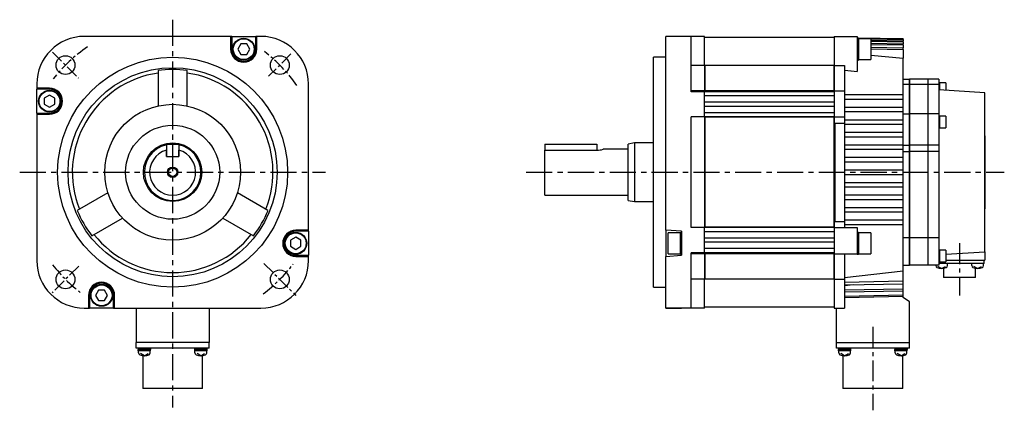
# Model space of a CAD drawing. Extents: x -406 to 648, y -334 to 295.
# Tile 4 of 4: x 177 to 648, y -114 to 73. Entities that reach past the tile are written whole.
import ezdxf

# ---------------------------------------------------------------- set-up
doc = ezdxf.new("R2010")
doc.units = 0
doc.linetypes.add('CENTER', pattern=[2, 1.25, -0.25, 0.25, -0.25])
for name, color, linetype in [('CENTER', 6, 'CENTER'), ('OUTLINE', 7, 'CONTINUOUS'), ('THIN_LINE', 6, 'CONTINUOUS')]:
    doc.layers.add(name, color=color, linetype=linetype)

msp = doc.modelspace()

# ---------------------------------------------------------------- linework, layer by layer
at = {"layer": 'CENTER', "ltscale": 10}
for p, q in [((249.82, 73), (249.82, -112.56)), ((176.65, 0), (322.98, 0)), ((418.94, 0), (647.68, 0))]:
    msp.add_line(p, q, dxfattribs=at)
at = {"layer": 'CENTER', "ltscale": 5}
for p, q in [((192.27, 57.54), (204.83, 44.99)), ((306.44, 56.63), (295.72, 45.9)), ((204.94, -44.88), (192.16, -57.65)), ((293.42, -43.61), (308.74, -58.93))]:
    msp.add_line(p, q, dxfattribs=at)
at = {"layer": 'CENTER', "ltscale": 8}
for p, q in [((626.3, -34), (626.3, -58.9)), ((584.8, -74.02), (584.8, -113.91))]:
    msp.add_line(p, q, dxfattribs=at)
at = {"layer": 'CENTER', "ltscale": 5}
for start, end in [(124.1358, 141.9992), (34.8623, 52.7443), (217.6594, 232.7243), (306.7139, 322.7664)]:
    msp.add_arc((249.82, 0), 72.5, start, end, dxfattribs=at)
at = {"layer": 'OUTLINE'}
for p, q in [((277.57, 65), (207.57, 65)), ((278.07, 65), (277.57, 65)), ((277.57, 65), (277.57, 58.9)), ((278.07, 65), (289.57, 65)), ((278.07, 65), (278.07, 58.9)), ((282.37, 61.4), (280.93, 58.9)), ((285.26, 61.4), (282.37, 61.4)), ((286.7, 58.9), (285.26, 61.4)), ((290.07, 65), (289.57, 65)), ((289.57, 58.9), (289.57, 65)), ((292.07, 65), (290.07, 65)), ((290.07, 58.9), (290.07, 65)), ((493.3, 65), (485.8, 65)), ((485.8, 42.25), (485.8, 65)), ((497.8, 65), (485.8, 65)), ((504.3, 65), (497.8, 65)), ((497.8, 42.25), (497.8, 65)), ((504.3, 51.12), (504.3, 65)), ((566.3, 64.5), (504.3, 64.5)), ((566.3, 65), (566.3, 51.12)), ((566.3, 65), (577.3, 65)), ((577.3, 65), (577.3, 60.5)), ((599.3, 63.81), (577.3, 64.2)), ((599.3, 63.8), (577.3, 64.19)), ((577.9, 64.15), (577.3, 64.15)), ((577.9, 64.15), (577.9, 53.65)), ((583.02, 63.9), (577.9, 63.99)), ((583.9, 63.9), (577.9, 63.9)), ((583.9, 63.9), (583.9, 53.9)), ((583.9, 63.88), (599.3, 63.62)), ((599.3, 63.43), (583.9, 63.7)), ((583.9, 63.13), (599.3, 62.86)), ((583.9, 62.75), (599.3, 62.47)), ((583.9, 61.78), (599.3, 61.51)), ((599.3, 63.8), (599.3, 63.81)), ((599.3, 63.8), (599.3, 63.62)), ((599.3, 63.43), (599.3, 63.62)), ((599.3, 63.43), (599.3, 62.86)), ((599.3, 62.47), (599.3, 62.86)), ((599.3, 62.47), (599.3, 61.51)), ((599.3, 60.92), (599.3, 61.51)), ((280.93, 58.9), (282.37, 56.4)), ((285.26, 56.4), (286.7, 58.9)), ((577.3, 60.5), (577.3, 57.3)), ((577.3, 57.3), (577.3, 48.15)), ((583.9, 61.2), (599.3, 60.92)), ((583.9, 59.81), (599.3, 59.52)), ((583.9, 59), (599.3, 58.71)), ((599.3, 60.92), (599.3, 59.52)), ((599.3, 58.71), (599.3, 59.52)), ((599.3, 58.71), (599.3, 54.54)), ((282.37, 56.4), (285.26, 56.4)), ((479.8, 0), (479.8, 55)), ((485.8, 55), (479.8, 55)), ((577.3, 53.65), (577.9, 53.65)), ((577.9, 53.9), (583.9, 53.9)), ((583.9, 56.05), (599.3, 54.54)), ((599.3, 37), (599.3, 54.54)), ((242.82, 48.64), (242.82, 31.74)), ((256.82, 31.74), (256.82, 48.64)), ((504.3, 51.12), (497.8, 51.12)), ((504.3, 51.12), (504.3, 39)), ((504.3, 49.85), (504.4, 49.85)), ((566.1, 51.15), (504.4, 51.15)), ((504.4, 51.15), (504.4, 38.97)), ((566.1, 51.15), (566.1, 38.97)), ((566.1, 50.89), (566.3, 50.89)), ((566.3, 51.12), (566.3, 39)), ((566.3, 51.12), (571.3, 51.12)), ((571.3, 51.12), (571.3, 39)), ((571.3, 48.84), (577.3, 48.15)), ((599.3, 44.5), (602.3, 44.5)), ((602.3, 42), (602.3, 44.5)), ((602.4, 44.5), (602.4, 42)), ((611.2, 44.5), (602.4, 44.5)), ((611.2, 42), (611.2, 44.5)), ((611.3, 42), (611.3, 44.5)), ((616.3, 44.5), (611.3, 44.5)), ((616.3, 44.5), (616.3, 42)), ((616.75, 43.02), (616.3, 43.02)), ((616.75, 43.02), (616.75, 39.47)), ((619.75, 42.82), (616.75, 42.82)), ((619.75, 42.82), (619.75, 39.26)), ((184.82, 42.25), (184.82, 40.25)), ((184.82, 40.25), (184.82, 39.75)), ((190.92, 40.25), (184.82, 40.25)), ((184.82, 28.25), (184.82, 39.75)), ((190.92, 39.75), (184.82, 39.75)), ((314.82, -27.75), (314.82, 42.25)), ((485.8, -27.75), (485.8, 42.25)), ((497.8, 38.5), (497.8, 42.25)), ((504.3, 39), (497.8, 39)), ((504.3, 38.5), (497.8, 38.5)), ((504.3, 39.01), (504.4, 39.01)), ((504.3, 38.5), (504.3, 39)), ((566.3, 38.5), (504.3, 38.5)), ((504.3, 26.5), (504.3, 38.5)), ((566.1, 38.97), (504.4, 38.97)), ((566.1, 38.98), (566.3, 38.98)), ((566.3, 39), (571.3, 39)), ((566.3, 39), (566.3, 26.5)), ((571.3, 39), (571.3, 26.5)), ((602.3, 42), (599.3, 42)), ((602.3, 28), (602.3, 42)), ((602.4, 40.5), (602.3, 40.5)), ((602.4, 42), (602.4, 28)), ((611.2, 42), (602.4, 42)), ((611.2, 28), (611.2, 42)), ((611.3, 40.5), (611.2, 40.5)), ((611.3, 28), (611.3, 42)), ((616.3, 42), (611.3, 42)), ((616.3, 42), (616.3, 28)), ((638.3, 38), (616.3, 39.5)), ((638.3, -38), (638.3, 38)), ((190.92, 36.89), (188.42, 35.44)), ((188.42, 35.44), (188.42, 32.56)), ((193.42, 35.44), (190.92, 36.89)), ((193.42, 32.56), (193.42, 35.44)), ((566.3, 36.5), (504.3, 36.5)), ((566.3, 33.5), (504.3, 33.5)), ((599.3, 37), (571.3, 37)), ((571.3, 35), (599.3, 35)), ((599.3, 35), (599.3, 37)), ((599.3, 31), (599.3, 35)), ((188.42, 32.56), (190.92, 31.11)), ((190.92, 31.11), (193.42, 32.56)), ((566.3, 31.5), (504.3, 31.5)), ((566.3, 28.5), (504.3, 28.5)), ((599.3, 31), (571.3, 31)), ((571.3, 29), (599.3, 29)), ((599.3, 29), (599.3, 31)), ((599.3, 25), (599.3, 29)), ((184.82, 28.25), (184.82, 27.75)), ((184.82, 28.25), (190.92, 28.25)), ((184.82, 27.75), (184.82, -42.25)), ((184.82, 27.75), (190.92, 27.75)), ((497.8, -26.5), (497.8, 26.5)), ((504.3, 26.5), (497.8, 26.5)), ((566.3, 26.5), (504.3, 26.5)), ((504.3, 26.5), (504.3, 26.3)), ((504.3, 26.3), (504.3, -26.3)), ((504.3, 26.26), (504.4, 26.26)), ((504.4, 26.3), (504.4, -26.3)), ((566.1, 26.3), (504.4, 26.3)), ((566.1, 26.3), (566.1, -26.3)), ((566.1, 26.29), (566.3, 26.29)), ((566.3, 26.5), (566.3, 26.3)), ((566.3, 26.5), (571.3, 26.5)), ((566.3, 26.3), (566.3, -26.3)), ((571.3, 26.5), (571.3, 25)), ((599.3, 25), (571.3, 25)), ((571.3, 25), (571.3, 23.5)), ((599.3, 28), (602.3, 28)), ((599.3, 23), (599.3, 25)), ((602.3, 13), (602.3, 28)), ((611.2, 28), (602.4, 28)), ((602.4, 28), (602.4, 13)), ((611.2, 13), (611.2, 28)), ((611.3, 13), (611.3, 28)), ((616.3, 28), (611.3, 28)), ((616.3, 28), (616.3, 13)), ((616.75, 27.03), (616.3, 27.03)), ((616.75, 27.03), (616.75, 21.13)), ((619.75, 26.83), (616.75, 26.83)), ((619.75, 26.83), (619.75, 21.33)), ((566.6, 23.5), (571.3, 23.5)), ((566.6, 23.5), (566.6, -23.5)), ((571.3, 23.5), (571.3, -23.5)), ((571.3, 23), (599.3, 23)), ((599.3, 19), (571.3, 19)), ((599.3, 19), (599.3, 23)), ((599.3, 17), (599.3, 19)), ((616.3, 21.13), (616.75, 21.13)), ((616.75, 21.33), (619.75, 21.33)), ((571.3, 17), (599.3, 17)), ((599.3, 13), (599.3, 17)), ((638.4, 17.5), (638.3, 17.5)), ((638.4, 17.5), (638.4, -17.5)), ((246.82, 13.5), (246.82, 7.5)), ((246.82, 13.5), (252.82, 13.5)), ((246.82, 7.5), (246.82, 10.58)), ((252.82, 13.5), (252.82, 7.5)), ((252.82, 7.5), (252.82, 10.58)), ((427.8, 13.5), (452.8, 13.5)), ((427.8, 13.5), (427.8, 10.58)), ((427.8, 10.58), (452.8, 10.58)), ((427.8, -11), (427.8, 10.58)), ((452.8, 13.5), (452.8, 10.58)), ((467.8, 11), (455.76, 11)), ((470.8, 14), (467.8, 13.5)), ((467.8, 0), (467.8, 13.5)), ((470.8, 14), (470.8, 0)), ((479.8, 14), (470.8, 14)), ((599.3, 13), (571.3, 13)), ((571.3, 11), (599.3, 11)), ((599.3, 13), (602.3, 13)), ((599.3, 11), (599.3, 13)), ((599.3, 7), (599.3, 11)), ((599.3, 10), (602.3, 10)), ((602.3, 10), (602.3, 13)), ((602.3, -31.3), (602.3, 10)), ((602.4, 13), (602.4, 10)), ((611.2, 13), (602.4, 13)), ((602.4, 10), (602.4, -31.3)), ((611.2, 10), (602.4, 10)), ((611.2, 10), (611.2, 13)), ((611.2, -31.3), (611.2, 10)), ((611.3, 10), (611.3, 13)), ((616.3, 13), (611.3, 13)), ((611.3, -31.3), (611.3, 10)), ((616.3, 10), (611.3, 10)), ((616.3, 13), (616.3, 10)), ((616.3, 10), (616.3, -31.3)), ((246.82, 7.5), (252.82, 7.5)), ((246.82, 7.5), (252.82, 7.5)), ((599.3, 7), (571.3, 7)), ((571.3, 5), (599.3, 5)), ((599.3, 5), (599.3, 7)), ((599.3, 1), (599.3, 5)), ((467.8, -13.5), (467.8, 0)), ((470.8, 0), (470.8, -14)), ((479.8, -55), (479.8, 0)), ((599.3, 1), (571.3, 1)), ((599.3, -1), (599.3, 1)), ((571.3, -1), (599.3, -1)), ((599.3, -5), (599.3, -1)), ((599.3, -5), (571.3, -5)), ((571.3, -7), (599.3, -7)), ((599.3, -7), (599.3, -5)), ((599.3, -11), (599.3, -7)), ((218.83, -9.81), (204.19, -18.26)), ((295.44, -18.26), (280.8, -9.81)), ((427.8, -11), (467.8, -11)), ((467.8, -13.5), (470.8, -14)), ((470.8, -14), (479.8, -14)), ((599.3, -11), (571.3, -11)), ((571.3, -13), (599.3, -13)), ((599.3, -13), (599.3, -11)), ((599.3, -17), (599.3, -13)), ((599.3, -17), (571.3, -17)), ((599.3, -19), (599.3, -17)), ((638.4, -17.5), (638.3, -17.5)), ((211.19, -30.38), (225.83, -21.93)), ((273.8, -21.93), (288.44, -30.38)), ((566.6, -23.5), (571.3, -23.5)), ((571.3, -19), (599.3, -19)), ((599.3, -23), (571.3, -23)), ((571.3, -23.5), (571.3, -25)), ((599.3, -23), (599.3, -19)), ((599.3, -25), (599.3, -23)), ((314.82, -27.75), (308.72, -27.75)), ((314.82, -28.25), (308.72, -28.25)), ((314.82, -28.25), (314.82, -27.75)), ((314.82, -28.25), (314.82, -39.75)), ((485.8, -27.75), (485.8, -40.25)), ((493.3, -28.25), (485.8, -27.75)), ((493.3, -28.25), (493.3, -39.75)), ((504.3, -26.5), (497.8, -26.5)), ((504.3, -26.26), (504.4, -26.26)), ((504.3, -26.3), (504.3, -26.5)), ((566.3, -26.5), (504.3, -26.5)), ((504.3, -38.5), (504.3, -26.5)), ((566.1, -26.3), (504.4, -26.3)), ((566.1, -26.29), (566.3, -26.29)), ((566.3, -26.3), (566.3, -26.5)), ((566.3, -26.5), (577.3, -26.5)), ((566.3, -26.5), (566.3, -39)), ((571.3, -25), (599.3, -25)), ((571.3, -25), (571.3, -26.5)), ((577.3, -26.5), (577.3, -39)), ((599.3, -47.23), (599.3, -25)), ((308.72, -31.11), (306.22, -32.56)), ((306.22, -32.56), (306.22, -35.44)), ((311.22, -32.56), (308.72, -31.11)), ((311.22, -35.44), (311.22, -32.56)), ((486.8, -39), (486.8, -29)), ((492.8, -29), (486.8, -29)), ((492.8, -39.25), (492.8, -28.75)), ((493.3, -28.75), (492.8, -28.75)), ((566.3, -28.5), (504.3, -28.5)), ((566.3, -31.5), (504.3, -31.5)), ((577.9, -28.75), (577.3, -28.75)), ((577.9, -28.75), (577.9, -39.25)), ((583.9, -29), (577.9, -29)), ((583.9, -29), (583.9, -39)), ((602.3, -31.3), (599.3, -31.3)), ((602.3, -44.5), (602.3, -31.3)), ((602.4, -31.3), (602.4, -44.5)), ((611.2, -31.3), (602.4, -31.3)), ((611.2, -44.5), (611.2, -31.3)), ((611.3, -44.5), (611.3, -31.3)), ((616.3, -31.3), (611.3, -31.3)), ((616.3, -31.3), (616.3, -44.5)), ((306.22, -35.44), (308.72, -36.89)), ((308.72, -36.89), (311.22, -35.44)), ((566.3, -33.5), (504.3, -33.5)), ((566.3, -36.5), (504.3, -36.5)), ((616.75, -37.12), (616.3, -37.12)), ((616.75, -37.12), (616.75, -40.07)), ((619.75, -37.32), (616.75, -37.32)), ((619.75, -37.32), (619.75, -40.07)), ((308.72, -39.75), (314.82, -39.75)), ((308.72, -40.25), (314.82, -40.25)), ((314.82, -40.25), (314.82, -39.75)), ((314.82, -42.25), (314.82, -40.25)), ((485.8, -40.25), (493.3, -39.75)), ((485.8, -42.25), (485.8, -40.25)), ((485.8, -65), (485.8, -42.25)), ((486.8, -39), (492.8, -39)), ((492.8, -39.25), (493.3, -39.25)), ((497.8, -42.25), (497.8, -38.5)), ((504.3, -38.5), (497.8, -38.5)), ((504.3, -39), (497.8, -39)), ((497.8, -65), (497.8, -42.25)), ((566.3, -38.5), (504.3, -38.5)), ((504.3, -39), (504.3, -38.5)), ((504.3, -39), (504.3, -51.12)), ((504.3, -39.01), (504.4, -39.01)), ((504.4, -38.97), (504.4, -51.15)), ((566.1, -38.97), (504.4, -38.97)), ((566.1, -38.97), (566.1, -51.15)), ((566.1, -38.98), (566.3, -38.98)), ((566.3, -39), (566.3, -51.12)), ((566.3, -39), (577.3, -39)), ((571.3, -39), (571.3, -51.12)), ((577.3, -39), (577.3, -39.25)), ((577.3, -39.25), (577.9, -39.25)), ((577.9, -39), (583.9, -39)), ((602.3, -40.5), (602.4, -40.5)), ((611.2, -40.5), (611.3, -40.5)), ((616.75, -40.07), (616.75, -43.02)), ((619.75, -39.26), (638.3, -38)), ((619.75, -40.07), (619.75, -42.82)), ((619.75, -42), (638.3, -42)), ((638, -43.7), (638, -42)), ((638.3, -38), (638.3, -42)), ((599.3, -44.5), (602.3, -44.5)), ((611.2, -44.5), (602.4, -44.5)), ((616.3, -44.5), (611.3, -44.5)), ((614.87, -44.67), (614.87, -44.5)), ((617.67, -46.1), (615.87, -45.02)), ((616.3, -43.02), (616.75, -43.02)), ((617.8, -43.7), (616.3, -43.7)), ((616.75, -42.82), (619.75, -42.82)), ((617.67, -46.1), (619.47, -45.02)), ((634.8, -43.7), (617.8, -43.7)), ((618.65, -46), (618.65, -50.4)), ((620.47, -44.67), (620.47, -43.7)), ((632.13, -44.67), (632.13, -43.7)), ((634.93, -46.1), (633.13, -45.02)), ((633.95, -50.4), (633.95, -46)), ((638, -43.7), (634.8, -43.7)), ((634.93, -46.1), (636.73, -45.02)), ((637.73, -44.67), (637.73, -43.7)), ((504.3, -51.12), (497.8, -51.12)), ((504.3, -49.85), (504.4, -49.85)), ((504.3, -65), (504.3, -51.12)), ((566.1, -51.15), (504.4, -51.15)), ((566.1, -50.89), (566.3, -50.89)), ((566.3, -51.12), (566.3, -65)), ((566.3, -51.12), (571.3, -51.12)), ((571.3, -50.37), (599.3, -47.23)), ((571.3, -51.12), (571.3, -65)), ((599.3, -51.99), (599.3, -47.23)), ((633.95, -50.4), (618.65, -50.4)), ((214.37, -56.4), (212.93, -58.9)), ((217.26, -56.4), (214.37, -56.4)), ((218.7, -58.9), (217.26, -56.4)), ((479.8, -55), (485.8, -55)), ((571.3, -52.59), (599.3, -51.99)), ((571.3, -53.94), (599.3, -53.36)), ((575.3, -53.86), (571.3, -54.27)), ((571.3, -56.33), (599.3, -55.78)), ((599.3, -53.36), (599.3, -51.99)), ((599.3, -55.78), (599.3, -53.36)), ((599.3, -56.84), (599.3, -55.78)), ((209.57, -58.9), (209.57, -65)), ((210.07, -58.9), (210.07, -65)), ((212.93, -58.9), (214.37, -61.4)), ((217.26, -61.4), (218.7, -58.9)), ((221.57, -65), (221.57, -58.9)), ((222.07, -65), (222.07, -58.9)), ((599.3, -56.84), (571.3, -57.39)), ((571.3, -59.24), (599.3, -58.71)), ((599.3, -59.52), (571.3, -60.05)), ((599.3, -58.71), (599.3, -56.84)), ((599.3, -59.52), (599.3, -58.71)), ((599.3, -60), (599.3, -59.52)), ((602.3, -62), (599.3, -60)), ((207.57, -65), (209.57, -65)), ((209.57, -65), (210.07, -65)), ((221.57, -65), (210.07, -65)), ((214.37, -61.4), (217.26, -61.4)), ((221.57, -65), (222.07, -65)), ((222.07, -65), (292.07, -65)), ((232.32, -65), (232.32, -81.5)), ((267.32, -65), (267.32, -81.5)), ((485.8, -65), (493.3, -65)), ((497.8, -65), (485.8, -65)), ((504.3, -65), (497.8, -65)), ((566.3, -64.5), (504.3, -64.5)), ((566.3, -65), (571.3, -65)), ((567.3, -65), (567.3, -81.5)), ((602.3, -81.5), (602.3, -62)), ((267.32, -81.5), (232.32, -81.5)), ((232.36, -84.25), (232.36, -81.5)), ((235.86, -84.25), (232.36, -84.25)), ((233.32, -84.25), (233.32, -84.75)), ((239.32, -84.75), (233.32, -84.75)), ((263.78, -84.25), (235.86, -84.25)), ((236.12, -84.75), (236.52, -85.45)), ((239.32, -84.75), (239.32, -84.25)), ((260.31, -84.25), (260.31, -84.75)), ((263.31, -84.75), (260.31, -84.75)), ((263.11, -84.75), (263.51, -85.45)), ((266.31, -84.75), (263.31, -84.75)), ((267.28, -84.25), (263.78, -84.25)), ((266.31, -84.75), (266.31, -84.25)), ((267.28, -84.25), (267.28, -81.5)), ((567.3, -81.5), (602.3, -81.5)), ((567.34, -84.25), (567.34, -81.5)), ((570.84, -84.25), (567.34, -84.25)), ((568.3, -84.25), (568.3, -84.75)), ((574.3, -84.75), (568.3, -84.75)), ((598.76, -84.25), (570.84, -84.25)), ((571.1, -84.75), (571.5, -85.45)), ((574.3, -84.75), (574.3, -84.25)), ((595.29, -84.25), (595.29, -84.75)), ((598.29, -84.75), (595.29, -84.75)), ((598.09, -84.75), (598.49, -85.45)), ((601.29, -84.75), (598.29, -84.75)), ((602.26, -84.25), (598.76, -84.25)), ((601.29, -84.75), (601.29, -84.25)), ((602.26, -84.25), (602.26, -81.5)), ((239.27, -85.45), (233.37, -85.45)), ((233.52, -86.42), (233.52, -85.45)), ((236.32, -87.85), (234.52, -86.77)), ((235.53, -87.79), (235.53, -103.49)), ((236.32, -87.85), (238.12, -86.77)), ((239.12, -86.42), (239.12, -85.45)), ((266.26, -85.45), (260.36, -85.45)), ((260.51, -86.42), (260.51, -85.45)), ((263.31, -87.85), (261.51, -86.77)), ((263.31, -87.85), (265.11, -86.77)), ((264.1, -103.49), (264.1, -87.79)), ((266.11, -86.42), (266.11, -85.45)), ((574.25, -85.45), (568.35, -85.45)), ((568.5, -86.42), (568.5, -85.45)), ((571.3, -87.85), (569.5, -86.77)), ((570.51, -87.79), (570.51, -103.49)), ((571.3, -87.85), (573.1, -86.77)), ((574.1, -86.42), (574.1, -85.45)), ((601.24, -85.45), (595.34, -85.45)), ((595.49, -86.42), (595.49, -85.45)), ((598.29, -87.85), (596.49, -86.77)), ((598.29, -87.85), (600.09, -86.77)), ((599.08, -103.49), (599.08, -87.79)), ((601.09, -86.42), (601.09, -85.45)), ((264.1, -103.49), (235.53, -103.49)), ((599.08, -103.49), (570.51, -103.49))]:
    msp.add_line(p, q, dxfattribs=at)
at = {"layer": 'OUTLINE', "ltscale": 5}
for p, q in [((233.37, -85.45), (233.37, -84.75)), ((239.27, -85.45), (239.27, -84.75)), ((260.36, -85.45), (260.36, -84.75)), ((266.26, -85.45), (266.26, -84.75)), ((568.35, -85.45), (568.35, -84.75)), ((574.25, -85.45), (574.25, -84.75)), ((595.34, -85.45), (595.34, -84.75)), ((601.24, -85.45), (601.24, -84.75))]:
    msp.add_line(p, q, dxfattribs=at)
at = {"layer": 'OUTLINE', "flags": 128}
msp.add_lwpolyline([(571.3, 48.84), (574.46, 48.48), (577.3, 48.15)], dxfattribs=at)
at = {"layer": 'OUTLINE'}
for centre, radius in [((283.82, 58.9), 5.25), ((283.82, 58.9), 5), ((198.55, 51.27), 4.5), ((249.82, 0), 55), ((301.08, 51.27), 4.5), ((249.82, 0), 50), ((190.92, 34), 5.25), ((190.92, 34), 5), ((249.82, 0), 32.5), ((249.82, 0), 22.5), ((249.82, 0), 14), ((249.82, 0), 2), ((308.72, -34), 5.25), ((308.72, -34), 5), ((198.55, -51.27), 4.5), ((301.08, -51.27), 4.5), ((215.82, -58.9), 5.25), ((215.82, -58.9), 5)]:
    msp.add_circle(centre, radius, dxfattribs=at)
for centre, radius, start, end in [((207.57, 42.25), 22.75, 90, 180), ((292.07, 42.25), 22.75, 0, 90), ((283.82, 58.9), 6.25, 180, 0), ((283.82, 58.9), 5.75, 180, 0), ((249.82, 0), 48, 98.3855, 201.6145), ((249.82, 0), 49.14, 81.8108, 98.1892), ((249.82, 0), 48, 338.3855, 81.6145), ((190.92, 34), 6.25, 270, 90), ((190.92, 34), 5.75, 270, 90), ((249.82, 0), 13.5, 102.8396, 0), ((249.82, 0), 11, 105.8266, 74.1734), ((249.82, 0), 13.5, 0, 77.1604), ((452.68, 22.31), 11.74, 270.5542, 285.2092), ((249.82, 0), 49.14, 201.8108, 218.1892), ((249.82, 0), 49.14, 321.8108, 338.1892), ((308.72, -34), 6.25, 90, 270), ((308.72, -34), 5.75, 90, 270), ((249.82, 0), 48, 218.3855, 321.6145), ((207.57, -42.25), 22.75, 180, 270), ((292.07, -42.25), 22.75, 270, 0), ((615.87, -44.67), 1, 180, 243.2563), ((617.67, -41.1), 5, 243.2563, 296.7437), ((619.47, -44.67), 1, 296.7437, 0), ((633.13, -44.67), 1, 180, 243.2563), ((634.93, -41.1), 5, 243.2563, 296.7437), ((636.73, -44.67), 1, 296.7437, 0), ((215.82, -58.9), 6.25, 0, 180), ((215.82, -58.9), 5.75, 0, 180), ((234.52, -86.42), 1, 180, 243.2563), ((236.32, -82.85), 5, 243.2563, 296.7437), ((238.12, -86.42), 1, 296.7437, 0), ((261.51, -86.42), 1, 180, 243.2563), ((263.31, -82.85), 5, 243.2563, 296.7437), ((265.11, -86.42), 1, 296.7437, 0), ((569.5, -86.42), 1, 180, 243.2563), ((571.3, -82.85), 5, 243.2563, 296.7437), ((573.1, -86.42), 1, 296.7437, 0), ((596.49, -86.42), 1, 180, 243.2563), ((598.29, -82.85), 5, 243.2563, 296.7437), ((600.09, -86.42), 1, 296.7437, 0)]:
    msp.add_arc(centre, radius, start, end, dxfattribs=at)
at = {"layer": 'THIN_LINE'}
msp.add_circle((249.82, 0), 2.5, dxfattribs=at)

doc.saveas('drawing.dxf')
